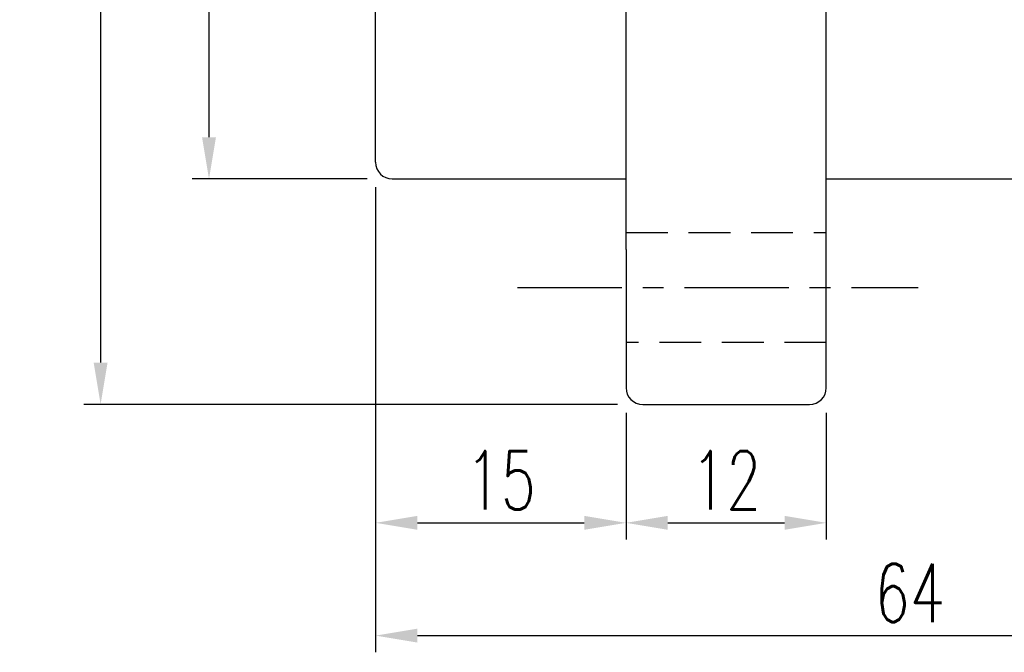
# Model space of a CAD drawing. Extents: x -595 to 1231, y -1825 to 101.
# Tile 2 of 63: x 11 to 70, y -14 to 24. Entities that reach past the tile are written whole.
import ezdxf

# ---------------------------------------------------------------- set-up
doc = ezdxf.new("R2010")
doc.units = 0
doc.header["$MEASUREMENT"] = 0
doc.header["$PDMODE"] = 2
doc.linetypes.add('CENTER', pattern=[2, 1.25, -0.25, 0.25, -0.25])
doc.linetypes.add('DASHED', pattern=[0.75, 0.5, -0.25])
doc.layers.get('DEFPOINTS').update_dxf_attribs({"linetype": 'CONTINUOUS'})
for name, color, linetype in [('CL', 1, 'CENTER'), ('DIM', 4, 'CONTINUOUS'), ('HID', 2, 'DASHED'), ('OUT', 3, 'CONTINUOUS')]:
    doc.layers.add(name, color=color, linetype=linetype)
doc.styles.add('DIM-7', font='SIMPLEX.shx', dxfattribs={"width": 0.7, "bigfont": 'chineset.shx'})
doc.dimstyles.new('CNS', dxfattribs={"dimtxt": 3.5, "dimasz": 2.5, "dimexe": 1, "dimexo": 1.5, "dimgap": 0.09, "dimtad": 0, "dimdsep": 46, "dimtxsty": 'DIM-7', "dimcen": 0.09, "dimclrd": 1, "dimclre": 1, "dimclrt": 4, "dimadec": 0, "dimazin": 0, "dimtfac": 1, "dimtix": 1, "dimtmove": 2, "dimatfit": 3, "dimfxl": 1, "dimtvp": 0.971429, "dimtolj": 1, "dimarcsym": 0})

# ---------------------------------------------------------------- blocks, each defined once
blk = doc.blocks.new('*D2')
at = {"layer": 'DEFPOINTS', "color": 0, "transparency": 16777216}
for p in [(32.876, 61.791), (21.895, 14.791), (32.876, 14.791)]:
    blk.add_point(p, dxfattribs=at)
at = {"layer": 'DIM', "color": 0, "lineweight": -2, "transparency": 16777216}
for p, q in [((31.376, 61.791), (20.895, 61.791)), ((21.895, 59.291), (21.895, 17.291)), ((31.376, 14.791), (20.895, 14.791))]:
    blk.add_line(p, q, dxfattribs=at)
at = {"layer": 'DIM', "color": 0, "transparency": 16777216}
for points in [[(21.479, 59.291), (22.312, 59.291), (21.895, 61.791)], [(21.479, 17.291), (22.312, 17.291), (21.895, 14.791)]]:
    blk.add_solid(points, dxfattribs=at)
at = {"layer": 'DIM', "color": 0, "transparency": 16777216, "insert": (19.345, 38.291), "char_height": 3.5, "attachment_point": 5, "rotation": 90, "style": 'DIM-7'}
blk.add_mtext('\\A1;%%C47', dxfattribs=at)
blk = doc.blocks.new('*D3')
at = {"layer": 'DEFPOINTS', "color": 0, "transparency": 16777216}
for p in [(31.876, 15.791), (46.876, 2.291), (46.876, -5.803)]:
    blk.add_point(p, dxfattribs=at)
at = {"layer": 'DIM', "color": 0, "lineweight": -2, "transparency": 16777216}
for p, q in [((31.876, 14.291), (31.876, -6.803)), ((46.876, 0.791), (46.876, -6.803)), ((34.376, -5.803), (44.376, -5.803))]:
    blk.add_line(p, q, dxfattribs=at)
at = {"layer": 'DIM', "color": 0, "transparency": 16777216}
for points in [[(34.376, -5.387), (34.376, -6.22), (31.876, -5.803)], [(44.376, -5.387), (44.376, -6.22), (46.876, -5.803)]]:
    blk.add_solid(points, dxfattribs=at)
at = {"layer": 'DIM', "color": 0, "transparency": 16777216, "insert": (39.376, -3.253), "char_height": 3.5, "attachment_point": 5, "style": 'DIM-7'}
blk.add_mtext('\\A1;15', dxfattribs=at)
blk = doc.blocks.new('*D4')
at = {"layer": 'DEFPOINTS', "color": 0, "transparency": 16777216}
for p in [(46.876, 2.291), (58.876, 2.291), (58.876, -5.803)]:
    blk.add_point(p, dxfattribs=at)
at = {"layer": 'DIM', "color": 0, "lineweight": -2, "transparency": 16777216}
for p, q in [((46.876, 0.791), (46.876, -6.803)), ((58.876, 0.791), (58.876, -6.803)), ((49.376, -5.803), (56.376, -5.803))]:
    blk.add_line(p, q, dxfattribs=at)
at = {"layer": 'DIM', "color": 0, "transparency": 16777216}
for points in [[(49.376, -5.387), (49.376, -6.22), (46.876, -5.803)], [(56.376, -5.387), (56.376, -6.22), (58.876, -5.803)]]:
    blk.add_solid(points, dxfattribs=at)
at = {"layer": 'DIM', "color": 0, "transparency": 16777216, "insert": (52.876, -3.253), "char_height": 3.5, "attachment_point": 5, "style": 'DIM-7'}
blk.add_mtext('\\A1;12', dxfattribs=at)
blk = doc.blocks.new('*D5')
at = {"layer": 'DEFPOINTS', "color": 0, "transparency": 16777216}
for p in [(31.876, 15.791), (95.876, 15.791), (95.876, -12.557)]:
    blk.add_point(p, dxfattribs=at)
at = {"layer": 'DIM', "color": 0, "lineweight": -2, "transparency": 16777216}
for p, q in [((31.876, 14.291), (31.876, -13.557)), ((95.876, 14.291), (95.876, -13.557)), ((34.376, -12.557), (93.376, -12.557))]:
    blk.add_line(p, q, dxfattribs=at)
at = {"layer": 'DIM', "color": 0, "transparency": 16777216}
for points in [[(34.376, -12.14), (34.376, -12.974), (31.876, -12.557)], [(93.376, -12.14), (93.376, -12.974), (95.876, -12.557)]]:
    blk.add_solid(points, dxfattribs=at)
at = {"layer": 'DIM', "color": 0, "transparency": 16777216, "insert": (63.876, -10.007), "char_height": 3.5, "attachment_point": 5, "style": 'DIM-7'}
blk.add_mtext('\\A1;64', dxfattribs=at)
blk = doc.blocks.new('*D10')
at = {"layer": 'DEFPOINTS', "color": 0, "transparency": 16777216}
for p in [(47.876, 75.291), (15.401, 1.291), (47.876, 1.291)]:
    blk.add_point(p, dxfattribs=at)
at = {"layer": 'DIM', "color": 0, "lineweight": -2, "transparency": 16777216}
for p, q in [((46.376, 75.291), (14.401, 75.291)), ((15.401, 72.791), (15.401, 3.791)), ((46.376, 1.291), (14.401, 1.291))]:
    blk.add_line(p, q, dxfattribs=at)
at = {"layer": 'DIM', "color": 0, "transparency": 16777216}
for points in [[(14.985, 72.791), (15.818, 72.791), (15.401, 75.291)], [(14.985, 3.791), (15.818, 3.791), (15.401, 1.291)]]:
    blk.add_solid(points, dxfattribs=at)
at = {"layer": 'DIM', "color": 0, "transparency": 16777216, "insert": (12.851, 38.291), "char_height": 3.5, "attachment_point": 5, "rotation": 90, "style": 'DIM-7'}
blk.add_mtext('\\A1;%%C74', dxfattribs=at)

msp = doc.modelspace()

# ---------------------------------------------------------------- linework, layer by layer
at = {"layer": 'CL', "color": 0, "ltscale": 5}
msp.add_line((40.376, 8.291), (64.376, 8.291), dxfattribs=at)
at = {"layer": 'HID', "color": 0, "ltscale": 5}
for p, q in [((46.876, 11.591), (58.876, 11.591)), ((58.876, 4.991), (46.876, 4.991))]:
    msp.add_line(p, q, dxfattribs=at)
at = {"layer": 'OUT', "color": 0, "linetype": 'Continuous'}
for p, q in [((58.876, 2.291), (58.876, 74.291)), ((46.876, 10.565), (46.876, 66.017)), ((31.876, 15.791), (31.876, 60.791)), ((32.876, 14.791), (46.876, 14.791)), ((58.876, 14.791), (94.876, 14.791)), ((46.876, 10.565), (46.876, 2.291)), ((47.876, 1.291), (57.876, 1.291))]:
    msp.add_line(p, q, dxfattribs=at)
for centre, start, end in [((32.876, 15.791), 180, 270), ((47.876, 2.291), 180, 270), ((57.876, 2.291), 270, 0)]:
    msp.add_arc(centre, 1, start, end, dxfattribs=at)

# ---------------------------------------------------------------- dimensions: what is measured, and where the dimension line sits
at = {"layer": 'DIM', "color": 0}
for base, p1, p2, picture, middle in [((15.401, 1.291), (47.876, 75.291), (47.876, 1.291), '*D10', (12.851, 38.291)), ((21.895, 14.791), (32.876, 61.791), (32.876, 14.791), '*D2', (19.345, 38.291))]:
    dim = msp.add_linear_dim(base=base, p1=p1, p2=p2, angle=90, text='%%C<>', dimstyle='CNS', override={"dimgap": 0.8, "dimtad": 1, "dimclrd": 0, "dimclre": 0, "dimclrt": 0, "dimadec": 2, "dimazin": 2, "dimtmove": 1, "dimatfit": 0}, dxfattribs=at)
    dim.commit()
    dim.dimension.update_dxf_attribs({"geometry": picture, "text_midpoint": middle})
for base, p2, picture, middle in [((46.876, -5.803), (46.876, 2.291), '*D3', (39.376, -3.253)), ((95.876, -12.557), (95.876, 15.791), '*D5', (63.876, -10.007))]:
    dim = msp.add_linear_dim(base=base, p1=(31.876, 15.791), p2=p2, dimstyle='CNS', override={"dimgap": 0.8, "dimtad": 1, "dimclrd": 0, "dimclre": 0, "dimclrt": 0, "dimadec": 2, "dimazin": 2, "dimtmove": 1, "dimatfit": 0}, dxfattribs=at)
    dim.commit()
    dim.dimension.update_dxf_attribs({"geometry": picture, "text_midpoint": middle})
dim = msp.add_linear_dim(base=(58.876, -5.803), p1=(46.876, 2.291), p2=(58.876, 2.291), dimstyle='CNS', override={"dimgap": 0.8, "dimtad": 1, "dimclrd": 0, "dimclre": 0, "dimclrt": 0, "dimadec": 2, "dimazin": 2, "dimtmove": 1, "dimatfit": 0}, dxfattribs=at)
dim.commit()
dim.dimension.update_dxf_attribs({"geometry": '*D4', "text_midpoint": (52.876, -5.803), "dimtype": 160})

doc.saveas('drawing.dxf')
